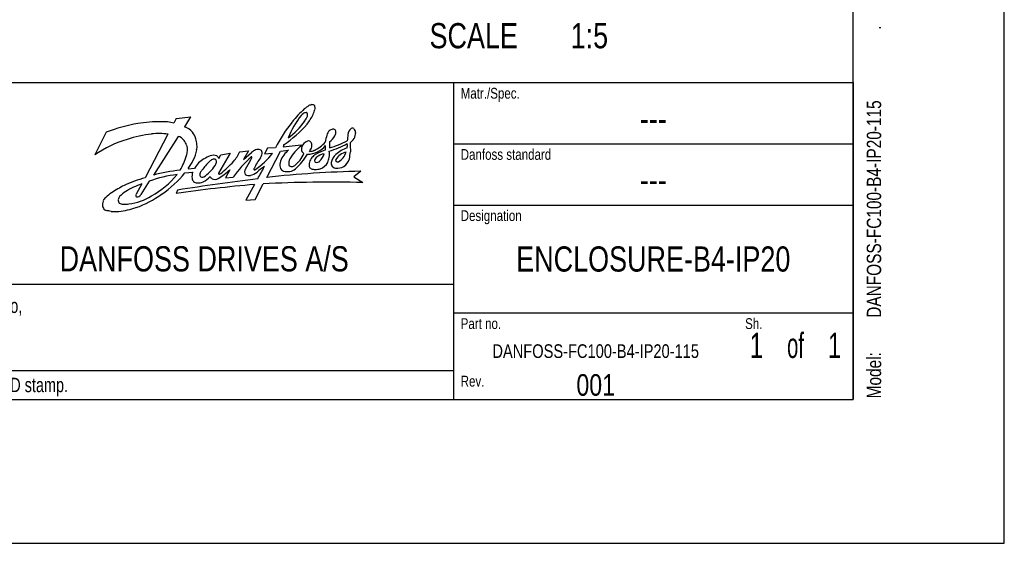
# Model space of a CAD drawing. Extents: x 0 to 594, y 0 to 420.
# Tile 24 of 48: x 457 to 594, y 0 to 73. Entities that reach past the tile are written whole.
import ezdxf
from ezdxf.enums import TextEntityAlignment as Align

# ---------------------------------------------------------------- set-up
doc = ezdxf.new("R2010")
doc.units = 0
doc.header["$LTSCALE"] = 32.67
doc.layers.get('0').update_dxf_attribs({"linetype": 'CONTINUOUS'})
doc.styles.get("Standard").update_dxf_attribs({"font": 'txt', "width": 0.8})

# ---------------------------------------------------------------- blocks, each defined once
blk = doc.blocks.new('FORMAT_BL0', base_point=(477.8, 42.53))
at = {"color": 3, "linetype": 'CONTINUOUS'}
for p, q in [((478.99, 59.02), (478.67, 58.38)), ((478.99, 59.02), (481.04, 59.24)), ((480.17, 57.87), (481.04, 59.24)), ((469.28, 57.12), (467.69, 53.97)), ((477.85, 56.85), (474.69, 50.78)), ((479.27, 56.53), (475.82, 51.16)), ((491.68, 54.89), (491.25, 54.09)), ((492.79, 54.95), (491.68, 54.89)), ((493.96, 55.39), (493.84, 55.09)), ((493.84, 55.09), (496.33, 55.38)), ((496.33, 55.38), (496.36, 55.2)), ((486.49, 54.19), (484.88, 51.42)), ((484.91, 53.46), (485.2, 53.99)), ((485.2, 53.99), (486.49, 54.19)), ((487.82, 54.41), (489.03, 54.52)), ((489.03, 54.52), (488.35, 53.32)), ((488.35, 53.32), (489.46, 54.3)), ((491.25, 54.09), (492.37, 54.19)), ((491.56, 50.84), (493.48, 54.48)), ((493.48, 54.48), (494.59, 54.64)), ((480.64, 52.05), (481.55, 52.1)), ((480.21, 51.47), (481.28, 51.57)), ((486.45, 51.89), (485.84, 50.77)), ((485.84, 50.77), (486.91, 50.87)), ((504.61, 51.69), (503.68, 50.9)), ((503.68, 50.9), (504.89, 50.12)), ((474.2, 49.94), (473.44, 48.49)), ((475.24, 50.3), (474.09, 48.47)), ((489.87, 49.86), (488.64, 47.68)), ((489.96, 47.75), (491.05, 49.94)), ((479.19, 49.08), (478.98, 48.62)), ((488.64, 47.68), (489.96, 47.75))]:
    blk.add_line(p, q, dxfattribs=at)
for centre, radius, start, end in [((508.02, 48.2), 16.55, 132.7678, 141.3405), ((502.39, 53.41), 8.92, 123.9219, 128.9859), ((497.93, 59.88), 1.06, 94.9156, 118.9133), ((497.87, 60.5), 0.445, 37.9594, 94.4524), ((487.53, 63.52), 11.2, 339.3288, 343.2604), ((497.66, 60.49), 0.628, 342.3871, 26.7521), ((507.16, 51.05), 13.69, 142.1212, 157.2787), ((497.43, 58.6), 1.37, 127.2624, 141.2908), ((497.05, 59.08), 0.753, 90.658, 126.7544), ((494.63, 60.31), 2.75, 322.9953, 339.5719), ((497, 59.61), 0.229, 7.1206, 79.5655), ((490.49, 63.43), 8.45, 322.0822, 332.8248), ((495.77, 59.56), 1.46, 351.6519, 2.8594), ((478.01, 34.27), 24.45, 100.269, 110.9049), ((476.8, 37.57), 21, 89.6723, 98.6437), ((477.07, 52), 6.58, 75.9095, 91.2841), ((479.63, 55.97), 1.97, 35.2548, 74.2653), ((508.6, 47.34), 17.54, 140.352, 154.3042), ((484.23, 69.56), 17.19, 304.4938, 318.8006), ((488.92, 64.17), 9.65, 305.6229, 325.1023), ((500.86, 56.61), 0.942, 99.1749, 130.5996), ((500.72, 56.81), 0.727, 62.9892, 90.4831), ((500.72, 57.15), 0.45, 344.5972, 42.6678), ((503.91, 56.75), 1.08, 124.9919, 177.6651), ((503.46, 57.37), 0.319, 49.6305, 122.6069), ((503.28, 57.1), 0.635, 356.4431, 53.1022), ((476.5, 41.37), 15.37, 106.2482, 124.9594), ((478.28, 36.32), 20.72, 97.5279, 107.086), ((476.64, 47.54), 9.39, 82.557, 96.5165), ((479, 55.26), 1.3, 33.2943, 78.3487), ((479.27, 55.48), 2.55, 16.8293, 39.5295), ((478.31, 55.13), 3.57, 3.8765, 17.7765), ((504.78, 55.17), 5.11, 162.2455, 173.7012), ((501.1, 56.44), 1.23, 134.0948, 166.5724), ((498.65, 57.9), 2.69, 307.7549, 331.2624), ((500.23, 57.1), 0.926, 327.7373, 356.0266), ((784.38, 32.62), 282.59, 175.0921, 175.2663), ((502.02, 57.17), 1.9, 305.8525, 356.7917), ((477.92, 54.35), 2.7, 21.1926, 36.8022), ((479.05, 54.75), 1.51, 350.2925, 22.4237), ((479.86, 55.14), 2.03, 346.0715, 6.5596), ((490.33, 53.39), 1.33, 75.8227, 104.1022), ((499.4, 50.93), 5.24, 125.4276, 151.6769), ((497.08, 54.76), 0.71, 156.7269, 195.7096), ((497.61, 54.73), 1.22, 109.1468, 165.4571), ((497.33, 55.25), 0.653, 71.1581, 100.6058), ((491.83, 57.64), 6.53, 330.6961, 336.9361), ((497.21, 55.33), 0.626, 12.3213, 58.1903), ((496.8, 55.24), 1.05, 351.2783, 12.3026), ((495.84, 59.36), 5.3, 296.0537, 316.7157), ((497.3, 57.18), 3.07, 295.5, 321.7071), ((495.85, 55), 3.87, 355.119, 4.1234), ((496.1, 67.87), 14.01, 287.231, 298.306), ((503.16, 55.3), 2.9, 170.6701, 186.7315), ((497.55, 65.45), 10.84, 284.5602, 298.6483), ((504.26, 50.52), 4.68, 109.0514, 131.6471), ((499.66, 55.26), 3.1, 354.1192, 4.9525), ((555.07, 57.72), 51.98, 182.2989, 183.6689), ((472.38, 56.26), 8.4, 328.3996, 343.4453), ((478.14, 54.6), 2.4, 342.0738, 358.0349), ((478.07, 55.17), 3.8, 329.446, 352.1988), ((484.17, 50.78), 2.93, 116.7652, 153.2644), ((485.38, 49.44), 4.7, 110.7613, 122.5228), ((484.65, 52.12), 1.38, 117.5581, 138.2731), ((484.19, 52.5), 1.42, 71.0618, 109.7041), ((484.21, 52.97), 0.426, 49.7283, 117.7489), ((484.29, 53.31), 0.638, 13.7563, 55.4345), ((500.7, 41.07), 16.92, 131.8597, 144.6002), ((482.19, 57.01), 6.2, 320.4273, 335.2716), ((486.08, 55.08), 3.73, 330.8763, 337.1022), ((489.46, 53.64), 0.0562, 349.5391, 143.4383), ((490.98, 52.68), 2.22, 115.8967, 133.0831), ((500.49, 46.69), 11.97, 144.9122, 153.2256), ((485.21, 59.48), 8.9, 301.7644, 323.5624), ((490.53, 54.32), 0.384, 12.1063, 71.7042), ((489.77, 54.26), 1.15, 323.3284, 6.5266), ((497.11, 51.65), 3.92, 130.0378, 158.1695), ((496.13, 52.7), 1.52, 151.9676, 184.5137), ((493.05, 55.65), 3.97, 307.3705, 337.8449), ((489.95, 58.35), 8.44, 311.4563, 329.414), ((497.03, 54.73), 0.652, 194.1209, 242.2077), ((497.23, 56.93), 2.88, 269.7813, 298.8176), ((497.48, 56.05), 1.6, 271.5609, 295.3447), ((499.41, 52.25), 2.07, 134.994, 154.5471), ((499.73, 51.85), 2.58, 119.8156, 133.818), ((498.57, 53.17), 0.368, 151.895, 218.2268), ((499.5, 52.66), 1.42, 138.0551, 151.6294), ((499.94, 51.82), 2.34, 99.8011, 129.8057), ((502.82, 46.29), 8.94, 110.3813, 119.2462), ((496.96, 54.97), 2.71, 317.0284, 341.921), ((497.22, 54.14), 3.05, 336.6165, 349.9772), ((496.18, 54.12), 4.09, 352.774, 5.097), ((502.99, 52.2), 2.58, 135.1588, 164.3038), ((503.15, 52.08), 2.34, 104.0818, 148.1292), ((500.66, 54.78), 1.96, 296.1519, 347.4207), ((500.95, 54.09), 2.2, 307.3775, 341.9687), ((491.55, 55.79), 11.73, 348.3187, 353.1645), ((475.89, 55.65), 5.96, 322.8883, 336.1753), ((492.25, 44.38), 12.23, 134.8984, 142.4077), ((479.15, 56.15), 6.4, 304.9795, 325.0754), ((483.8, 52.96), 0.767, 321.7198, 356.6653), ((484.07, 53.01), 0.508, 348.9845, 33.7448), ((462.5, 77.19), 34.37, 311.3175, 315.3869), ((489.25, 51.58), 0.767, 146.0293, 207.1224), ((469.45, 63.81), 22.51, 328.373, 332.0643), ((490.09, 51.95), 0.325, 154.315, 175.4777), ((489.85, 51.98), 0.0845, 187.9635, 300.3884), ((496.36, 44.41), 9.44, 122.8842, 130.5632), ((463.31, 66.32), 31.22, 329.8556, 333.3996), ((495.53, 52.53), 2.13, 164.3348, 187.5497), ((494.16, 52.41), 0.759, 192.6025, 250.2667), ((495, 52.77), 0.431, 206.3676, 279.0038), ((494.51, 53.22), 1.58, 279.5463, 310.7974), ((494.89, 53.4), 1.07, 279.2176, 302.2125), ((500.22, 52.44), 2.77, 165.3821, 181.4073), ((498.09, 52.6), 0.676, 199.8242, 235.8577), ((498.33, 53.61), 1.68, 248.5205, 268.1048), ((498.06, 55.75), 3.83, 273.147, 284.2883), ((498.42, 53.78), 0.855, 261.2556, 308.6307), ((498.46, 53.7), 1.75, 288.181, 333.6632), ((501.34, 52.88), 0.844, 179.0776, 222.1801), ((501.17, 52.76), 0.638, 224.3761, 263.887), ((501.35, 54.14), 2.02, 263.2207, 297.6178), ((501.39, 53.2), 0.262, 151.705, 219.1417), ((501.37, 53.43), 0.444, 245.4748, 290.3227), ((479.92, 31.84), 19.66, 105.4423, 114.4982), ((481.01, 34.81), 16.53, 96.5512, 110.4262), ((469.58, 59.01), 12.3, 299.0607, 320.7547), ((482.26, 27.19), 24.81, 96.3269, 105.0541), ((468.71, 60.82), 14.82, 303.9897, 320.8988), ((522.65, -219.93), 272.49, 96.8162, 99.1781), ((482.96, 50.97), 1.78, 160.2703, 188.3427), ((481.82, 50.75), 0.625, 182.896, 229.2625), ((482.84, 51.22), 0.575, 155.7866, 202.5891), ((486.05, 49.26), 4.34, 143.5682, 149.6568), ((482.64, 51.37), 0.504, 228.1668, 290.8428), ((480.82, 53.73), 4, 298.5029, 316.302), ((484.62, 51.42), 1.01, 205.9328, 229.7491), ((484.35, 51.49), 0.932, 245.4976, 301.1141), ((478.09, 61.48), 12.72, 302.0135, 311.0902), ((484.95, 51.37), 0.0813, 148.3251, 305.2558), ((484.79, 52.18), 0.898, 283.2172, 296.8425), ((489.05, 52), 0.913, 238.0813, 286.7351), ((488.75, 53.37), 2.31, 284.1157, 309.3254), ((507.72, -96.76), 148.48, 91.1993, 96.2481), ((494.44, 53.89), 2.25, 256.2327, 278.597), ((481.02, 31.57), 20.37, 116.9913, 122.7647), ((477.58, 40), 10.49, 108.7932, 122.2671), ((510.32, -177.73), 228.51, 95.135, 97.8833), ((481.9, 50.83), 0.748, 228.8442, 270.3015), ((482.05, 51.74), 1.66, 264.8399, 293.9303), ((500.21, -126.82), 177, 88.4836, 92.9661), ((470.28, 46.91), 1.58, 132.8287, 155.6663), ((475.39, 41.21), 9.23, 125.7721, 132.0199), ((471.92, 47.55), 1.01, 140.832, 168.7484), ((473.51, 46.16), 3.12, 119.4418, 139.4977), ((471.3, 55.24), 8.17, 277.9406, 301.3267), ((474.09, 48.21), 0.708, 157.061, 179.6025), ((473.62, 48.51), 0.376, 230.799, 278.3848), ((468.89, 59.61), 13.73, 289.2016, 306.044), ((473.52, 48.76), 0.643, 284.229, 332.692), ((470.11, 47.03), 1.37, 157.4036, 174.8928), ((469.85, 47.08), 1.11, 176.0557, 208.4771), ((469.51, 46.95), 0.751, 212.1074, 254.5325), ((471.59, 47.68), 0.66, 174.8768, 219.8705), ((469.45, 58.9), 12.88, 277.0548, 287.8919), ((471.6, 48.15), 1.03, 239.8878, 272.2877), ((471.76, 53.96), 6.84, 268.9529, 275.6416), ((467.84, 36.34), 10, 77.883, 81.5372), ((470.44, 50.37), 4.29, 263.2374, 277.9415)]:
    blk.add_arc(centre, radius, start, end, dxfattribs=at)
at = {"color": 5, "linetype": 'CONTINUOUS', "width": 0.8}
for s, height, p in [('Matr./Spec.', 1.5, (518.5, 61.78)), ('Danfoss standard', 1.5, (518.5, 53.28)), ('Designation', 1.5, (518.5, 44.78)), ('DANFOSS DRIVES A/S', 3.5, (462.8, 37.78)), ('Part no.', 1.5, (518.5, 29.78)), ('Sh.', 1.5, (558, 29.78)), ('Rev.', 1.5, (518.5, 21.78))]:
    blk.add_text(s, height=height, dxfattribs=at).set_placement(p)

msp = doc.modelspace()

# ---------------------------------------------------------------- linework, layer by layer
at = {"color": 7, "linetype": 'CONTINUOUS'}
for p, q in [((594, 0), (594, 420)), ((573, 20), (573, 400)), ((21, 20), (573, 20)), ((0, 0), (594, 0))]:
    msp.add_line(p, q, dxfattribs=at)
at = {"color": 2, "linetype": 'CONTINUOUS'}
for p, q in [((393, 64), (573, 64)), ((517.5, 64), (517.5, 20)), ((573, 64), (573, 20)), ((517.5, 55.5), (573, 55.5)), ((517.5, 47), (573, 47)), ((393, 36), (517.5, 36)), ((517.5, 32), (573, 32)), ((393, 24), (517.5, 24)), ((393, 20), (573, 20))]:
    msp.add_line(p, q, dxfattribs=at)

# ---------------------------------------------------------------- block references
msp.add_blockref('FORMAT_BL0', (477.801, 42.526), dxfattribs=at)

# ---------------------------------------------------------------- texts
at = {"color": 5, "linetype": 'CONTINUOUS'}
for s, height, width, p in [('SCALE  ', 3.5, 0.8, (514.173, 68.774)), ('1:5', 3.5, 0.8, (533.773, 68.774)), ('Confidential: Property of Danfoss Drives A/S. Not to be handed over to,', 2, 0.75, (394.4, 32)), ('copied or used by third party. Two- or three dimensional reproduction', 2, 0.75, (394.4, 29)), ('PDM controlled drawing. - Hard copy not valid without frozen date in ID stamp.', 2, 0.75, (394.4, 21))]:
    msp.add_text(s, height=height, dxfattribs=dict(at, width=width)).set_placement(p)
at = {"color": 5, "linetype": 'CONTINUOUS', "width": 0.8}
for s, p in [('.', (576.897, 71.335)), ('DANFOSS-FC100-B4-IP20-115', (576.897, 31.335)), ('Model: ', (576.897, 20.135))]:
    msp.add_text(s, height=2, rotation=90, dxfattribs=at).set_placement(p)
at = {"color": 5, "linetype": 'CONTINUOUS'}
for s, height, width, p in [('---', 3.5, 0.8, (545.25, 57.25)), ('---', 3.5, 0.8, (545.25, 48.75)), ('ENCLOSURE-B4-IP20', 3.5, 0.8, (545.25, 37.75)), ('1', 3.5, 0.7, (559.575, 25.75)), (' of ', 3.5, 0.6, (565, 25.75)), ('1', 3.5, 0.7, (570.425, 25.75)), ('DANFOSS-FC100-B4-IP20-115', 1.9, 0.8, (537.25, 25.75)), ('001', 3, 0.8, (537.25, 20.5))]:
    msp.add_text(s, height=height, dxfattribs=dict(at, width=width)).set_placement(p, align=Align.CENTER)

doc.saveas('drawing.dxf')
